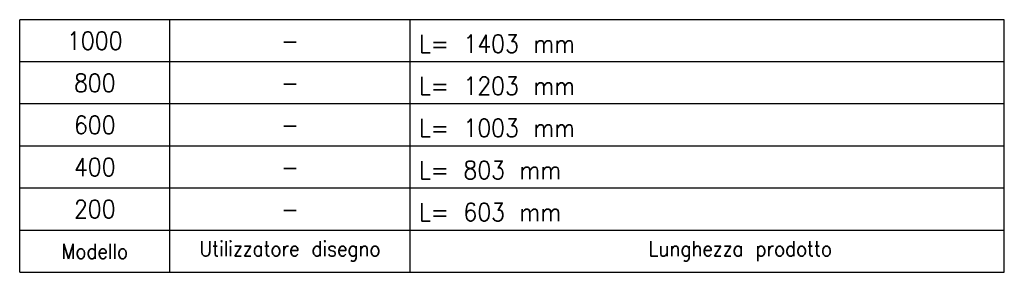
# Model space of a CAD drawing. Header units: inches. Extents: x -657 to 915, y -275 to 608.
# Tile 1 of 24: x -586 to -422, y -205 to -163. Entities that reach past the tile are written whole.
import ezdxf

# ---------------------------------------------------------------- set-up
doc = ezdxf.new("R2010")
doc.units = ezdxf.units.IN
doc.layers.add('1', color=7, linetype='Continuous')
doc.styles.add('CONVERTER_11', font='txt.shx', dxfattribs={"width": 0.9})

# ---------------------------------------------------------------- blocks, each defined once
blk = doc.blocks.new('GRIGLIA_BOTTARO_N1', base_point=(-521.52, -184.47))
at = {"layer": '1', "color": 7, "linetype": 'Continuous'}
for p, q in [((-586, -205.47), (-586, -163.47)), ((-422.03, -163.47), (-586, -163.47)), ((-561, -205.47), (-561, -163.47)), ((-521, -205.47), (-521, -163.47)), ((-422.03, -205.47), (-422.03, -163.47)), ((-586, -205.47), (-422.03, -205.47))]:
    blk.add_line(p, q, dxfattribs=at)
at = {"layer": '1', "color": 1, "linetype": 'Continuous'}
for p, q in [((-422.03, -170.47), (-586, -170.47)), ((-422.03, -177.47), (-586, -177.47)), ((-422.03, -184.47), (-586, -184.47)), ((-422.03, -191.47), (-586, -191.47)), ((-586, -198.47), (-422.03, -198.47))]:
    blk.add_line(p, q, dxfattribs=at)
at = {"layer": '1', "color": 3, "style": 'CONVERTER_11', "width": 0.9}
for s, p in [('L= 1403 mm', (-519.5, -168.97)), ('L= 1203 mm', (-519.5, -175.97)), ('L= 1003 mm', (-519.5, -182.97)), ('L= 803 mm', (-519.5, -189.97)), ('L= 603 mm', (-519.5, -196.97))]:
    blk.add_text(s, height=3, dxfattribs=at).set_placement(p)
at = {"layer": '1', "color": 3, "char_height": 3, "attachment_point": 5, "line_spacing_factor": 1.320528, "style": 'CONVERTER_11'}
for s, insert in [('1000', (-573.5, -166.97)), ('-', (-541, -166.97)), ('800', (-573.5, -173.97)), ('-', (-541, -173.97)), ('600', (-573.5, -180.97)), ('-', (-541, -180.97)), ('400', (-573.5, -187.97)), ('-', (-541, -187.97)), ('200', (-573.5, -194.97)), ('-', (-541, -194.97))]:
    blk.add_mtext(s, dxfattribs=dict(at, insert=insert))
at = {"layer": '1', "color": 1, "char_height": 2.5, "attachment_point": 5, "line_spacing_factor": 1.320528, "style": 'CONVERTER_11'}
for s, insert in [('Modello', (-573.5, -201.97)), ('Utilizzatore disegno', (-541, -201.97)), ('Lunghezza prodotto', (-466, -201.97))]:
    blk.add_mtext(s, dxfattribs=dict(at, insert=insert))

msp = doc.modelspace()

# ---------------------------------------------------------------- block references
msp.add_blockref('GRIGLIA_BOTTARO_N1', (-521.52, -184.47))

doc.saveas('drawing.dxf')
